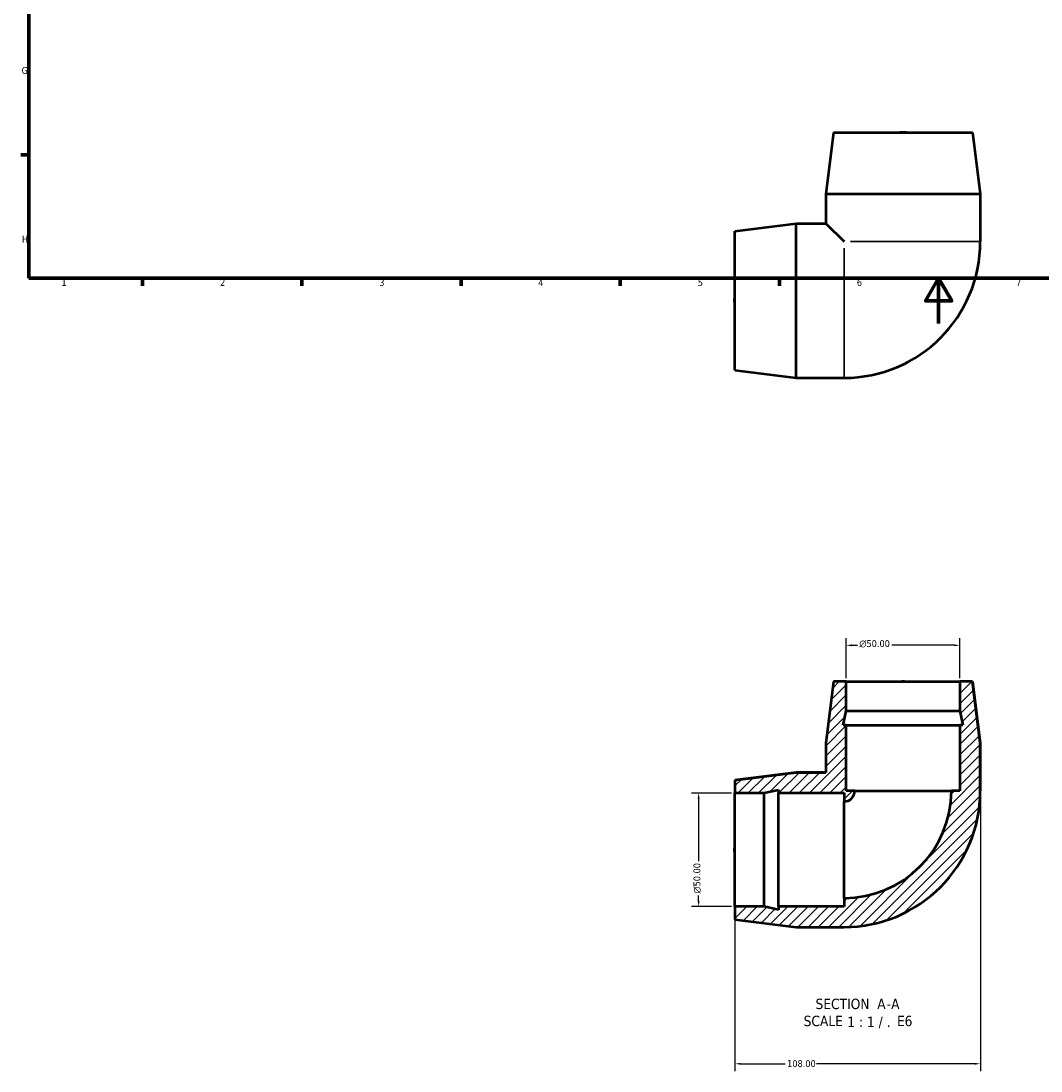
# Model space of a CAD drawing. Header units: millimetres. Extents: x 0 to 901, y -329 to 595.
# Tile 1 of 4: x 17 to 466, y -329 to 133. Entities that reach past the tile are written whole.
import ezdxf

# ---------------------------------------------------------------- set-up
doc = ezdxf.new("R2010")
doc.units = ezdxf.units.MM
for name, color, linetype, lineweight in [('Border (ANSI)', 7, 'Continuous', 70), ('Dimension (ANSI)', 7, 'Continuous', 25), ('Hatch (ANSI)', 7, 'Continuous', 18), ('Symbol (ANSI)', 7, 'Continuous', 25), ('Visible (ANSI)', 7, 'Continuous', 50), ('Visible Narrow (ANSI)', 7, 'Continuous', 35)]:
    doc.layers.add(name, color=color, linetype=linetype, lineweight=lineweight)
doc.styles.add('Label Text (ANSI)', font='tahoma.ttf')
doc.styles.add('Note Text (ANSI)', font='tahoma.ttf')
doc.dimstyles.new('Default - mm (ANSI)', dxfattribs={"dimtxt": 3.048, "dimasz": 2.5, "dimexe": 3.175, "dimexo": 1.6002, "dimgap": 0.8, "dimtad": 0, "dimtoh": 1, "dimzin": 4, "dimdsep": 46, "dimtxsty": 'Note Text (ANSI)', "dimcen": 0.09, "dimdle": 10, "dimclrd": 256, "dimclre": 256, "dimclrt": 256, "dimadec": 1, "dimazin": 1, "dimtfac": 1, "dimtofl": 0, "dimtmove": 0, "dimatfit": 3, "dimfxl": 0, "dimtolj": 1, "dimtzin": 4, "dimlwd": -1, "dimlwe": -1, "dimarcsym": 0})
pattern_1 = [(45, (0, 0), (-2.245064, 2.245064), [])]

# ---------------------------------------------------------------- blocks, each defined once
blk = doc.blocks.new('Borders Default Border')
at = {"layer": 'Border (ANSI)'}
for p, q in [((20, 74.25), (16.55, 74.25)), ((70.08, 20), (70.08, 16.55)), ((140.17, 20), (140.17, 16.55)), ((210.25, 20), (210.25, 16.55)), ((280.33, 20), (280.33, 16.55)), ((350.42, 20), (350.42, 16.55))]:
    blk.add_line(p, q, dxfattribs=at)
at = {"layer": 'Border (ANSI)', "flags": 128}
for points in [[(20, 20), (20, 574), (821, 574), (821, 20), (20, 20)], [(420.5, 0), (420.5, 20), (414.73, 10), (426.27, 10), (420.5, 20)]]:
    blk.add_lwpolyline(points, dxfattribs=at)
at = {"layer": 'Border (ANSI)', "char_height": 3.05, "attachment_point": 7, "style": 'Note Text (ANSI)'}
for s, insert in [('G', (16.81, 109.79)), ('H', (16.97, 35.6)), ('1', (34.35, 16.55)), ('2', (104.2, 16.55)), ('3', (174.26, 16.49)), ('4', (244.23, 16.55)), ('5', (314.48, 16.49)), ('6', (384.49, 16.49)), ('7', (454.6, 16.55))]:
    blk.add_mtext(s, dxfattribs=dict(at, insert=insert))
blk = doc.blocks.new('*D8')
at = {"layer": 'Defpoints', "color": 0, "transparency": 16777216}
for p in [(438.85, -205.59), (330.85, -256.59), (330.85, -325.75)]:
    blk.add_point(p, dxfattribs=at)
at = {"layer": 'Dimension (ANSI)', "transparency": 16777216}
for p, q in [((438.85, -207.19), (438.85, -328.93)), ((330.85, -258.19), (330.85, -328.93)), ((333.35, -325.75), (353.01, -325.75)), ((436.35, -325.75), (366.69, -325.75))]:
    blk.add_line(p, q, dxfattribs=at)
for points in [[(333.35, -325.34), (333.35, -326.17), (330.85, -325.75)], [(436.35, -325.34), (436.35, -326.17), (438.85, -325.75)]]:
    blk.add_solid(points, dxfattribs=at)
at = {"layer": 'Dimension (ANSI)', "transparency": 16777216, "insert": (353.81, -324.16), "char_height": 3.048, "attachment_point": 1, "style": 'Note Text (ANSI)'}
blk.add_mtext('\\A1;108.00', dxfattribs=at)
blk = doc.blocks.new('*D9')
at = {"layer": 'Defpoints', "color": 0, "transparency": 16777216}
for p in [(379.85, -141.59), (379.85, -157.59), (429.85, -157.59)]:
    blk.add_point(p, dxfattribs=at)
at = {"layer": 'Dimension (ANSI)', "transparency": 16777216}
for p, q in [((379.85, -155.99), (379.85, -138.41)), ((429.85, -155.99), (429.85, -138.41)), ((382.35, -141.59), (384.78, -141.59)), ((427.35, -141.59), (399.92, -141.59))]:
    blk.add_line(p, q, dxfattribs=at)
for points in [[(382.35, -141.17), (382.35, -142.01), (379.85, -141.59)], [(427.35, -141.17), (427.35, -142.01), (429.85, -141.59)]]:
    blk.add_solid(points, dxfattribs=at)
at = {"layer": 'Dimension (ANSI)', "transparency": 16777216, "insert": (385.58, -139.3), "char_height": 3.048, "attachment_point": 1, "style": 'Note Text (ANSI)'}
blk.add_mtext('\\A1;{\\fAIGDT|b0|i0;\\ln}\\fTahoma|b0|i0;50.00', dxfattribs=at)
blk = doc.blocks.new('*D10')
at = {"layer": 'Defpoints', "color": 0, "transparency": 16777216}
for p in [(330.85, -206.59), (314.85, -256.59), (330.85, -256.59)]:
    blk.add_point(p, dxfattribs=at)
at = {"layer": 'Dimension (ANSI)', "transparency": 16777216}
for p, q in [((329.25, -206.59), (311.67, -206.59)), ((314.85, -209.09), (314.85, -236.52)), ((314.85, -254.09), (314.85, -251.66)), ((329.25, -256.59), (311.67, -256.59))]:
    blk.add_line(p, q, dxfattribs=at)
for points in [[(314.43, -209.09), (315.27, -209.09), (314.85, -206.59)], [(314.43, -254.09), (315.27, -254.09), (314.85, -256.59)]]:
    blk.add_solid(points, dxfattribs=at)
at = {"layer": 'Dimension (ANSI)', "transparency": 16777216, "insert": (312.56, -250.86), "char_height": 3.048, "attachment_point": 1, "rotation": 90, "style": 'Note Text (ANSI)'}
blk.add_mtext('\\A1;{\\fAIGDT|b0|i0;\\ln}\\fTahoma|b0|i0;50.00', dxfattribs=at)

msp = doc.modelspace()

# ---------------------------------------------------------------- hatches: boundary and pattern name
at = {"layer": 'Hatch (ANSI)'}
h = msp.add_hatch(dxfattribs=at)
h.set_pattern_fill('ANSI31', color=256, scale=25.4, style=0)
h.set_pattern_definition(pattern_1)
edge = h.paths.add_edge_path()
edge.add_ellipse((378.848, -205.588), major_axis=(60, 0), ratio=1, start_angle=270, end_angle=360)
edge.add_line((438.848, -205.588), (438.848, -184.588))
edge.add_line((438.848, -184.588), (435.448, -157.588))
edge.add_line((435.448, -157.588), (429.848, -157.588))
edge.add_line((429.848, -157.588), (429.848, -170.388))
edge.add_line((429.848, -170.388), (431.209, -176.788))
edge.add_line((431.209, -176.788), (429.848, -176.788))
edge.add_line((429.848, -176.788), (429.848, -205.588))
edge.add_line((429.848, -205.588), (426.098, -205.588))
edge.add_ellipse((378.848, -205.588), major_axis=(0, -47.25), ratio=1, start_angle=0, end_angle=90, ccw=False)
edge.add_line((378.848, -252.838), (378.848, -256.588))
edge.add_line((378.848, -256.588), (350.048, -256.588))
edge.add_line((350.048, -256.588), (350.048, -257.949))
edge.add_line((350.048, -257.949), (343.648, -256.588))
edge.add_line((343.648, -256.588), (330.848, -256.588))
edge.add_line((330.848, -256.588), (330.848, -262.188))
edge.add_line((330.848, -262.188), (357.848, -265.588))
edge.add_line((357.848, -265.588), (378.848, -265.588))
h = msp.add_hatch(dxfattribs=at)
h.set_pattern_fill('ANSI31', color=256, scale=25.4, style=0)
h.set_pattern_definition(pattern_1)
edge = h.paths.add_edge_path()
edge.add_line((370.848, -184.588), (370.848, -197.588))
edge.add_line((370.848, -197.588), (357.848, -197.588))
edge.add_line((357.848, -197.588), (330.848, -200.988))
edge.add_line((330.848, -200.988), (330.848, -206.588))
edge.add_line((330.848, -206.588), (343.648, -206.588))
edge.add_line((343.648, -206.588), (350.048, -205.228))
edge.add_line((350.048, -205.228), (350.048, -206.588))
edge.add_line((350.048, -206.588), (378.848, -206.588))
edge.add_line((378.848, -206.588), (378.848, -210.338))
edge.add_ellipse((378.848, -205.588), major_axis=(4.75, 0), ratio=1, start_angle=270, end_angle=360)
edge.add_line((383.598, -205.588), (379.848, -205.588))
edge.add_line((379.848, -205.588), (379.848, -176.788))
edge.add_line((379.848, -176.788), (378.488, -176.788))
edge.add_line((378.488, -176.788), (379.848, -170.388))
edge.add_line((379.848, -170.388), (379.848, -157.588))
edge.add_line((379.848, -157.588), (374.248, -157.588))
edge.add_line((374.248, -157.588), (370.848, -184.588))

# ---------------------------------------------------------------- linework, layer by layer
at = {"layer": 'Visible (ANSI)'}
for p, q in [((374.248, 84.095), (370.848, 57.095)), ((374.248, 84.095), (435.448, 84.095)), ((435.448, 84.095), (438.848, 57.095)), ((370.848, 57.095), (438.848, 57.095)), ((370.848, 57.095), (370.848, 44.095)), ((438.848, 57.095), (438.848, 36.095)), ((330.848, 40.695), (357.848, 44.095)), ((357.848, -23.905), (357.848, 44.095)), ((357.848, 44.095), (370.848, 44.095)), ((370.848, 44.095), (378.848, 36.095)), ((330.848, -20.505), (330.848, 40.695)), ((330.848, -20.505), (357.848, -23.905)), ((357.848, -23.905), (378.848, -23.905)), ((374.248, -157.588), (370.848, -184.588)), ((374.248, -157.588), (370.848, -184.588)), ((379.848, -157.588), (374.248, -157.588)), ((374.248, -157.588), (374.248, -157.588)), ((379.848, -170.388), (379.848, -157.588)), ((379.848, -157.588), (429.848, -157.588)), ((435.448, -157.588), (429.848, -157.588)), ((429.848, -157.588), (429.848, -170.388)), ((438.848, -184.588), (435.448, -157.588)), ((435.448, -157.588), (435.448, -157.588)), ((435.448, -157.588), (438.848, -184.588)), ((378.488, -176.788), (379.848, -170.388)), ((379.848, -170.388), (429.848, -170.388)), ((429.848, -170.388), (431.209, -176.788)), ((379.848, -176.788), (378.488, -176.788)), ((379.848, -205.588), (379.848, -176.788)), ((379.848, -176.788), (429.848, -176.788)), ((431.209, -176.788), (429.848, -176.788)), ((429.848, -176.788), (429.848, -205.588)), ((370.848, -184.588), (370.848, -197.588)), ((370.848, -184.588), (370.848, -184.588)), ((370.848, -184.588), (370.848, -197.588)), ((438.848, -205.588), (438.848, -184.588)), ((438.848, -184.588), (438.848, -184.588)), ((438.848, -184.588), (438.848, -205.588)), ((357.848, -197.588), (330.848, -200.988)), ((330.848, -200.988), (357.848, -197.588)), ((370.848, -197.588), (357.848, -197.588)), ((357.848, -197.588), (357.848, -197.588)), ((357.848, -197.588), (370.848, -197.588)), ((370.848, -197.588), (370.848, -197.588)), ((330.848, -200.988), (330.848, -206.588)), ((330.848, -200.988), (330.848, -200.988)), ((330.848, -206.588), (343.648, -206.588)), ((330.848, -256.588), (330.848, -206.588)), ((343.648, -206.588), (350.048, -205.228)), ((343.648, -256.588), (343.648, -206.588)), ((350.048, -205.228), (350.048, -206.588)), ((350.048, -206.588), (378.848, -206.588)), ((350.048, -256.588), (350.048, -206.588)), ((378.848, -206.588), (378.848, -210.338)), ((383.598, -205.588), (379.848, -205.588)), ((383.598, -205.588), (426.098, -205.588)), ((429.848, -205.588), (426.098, -205.588)), ((378.848, -252.838), (378.848, -210.338)), ((378.848, -252.838), (378.848, -256.588)), ((343.648, -256.588), (330.848, -256.588)), ((330.848, -256.588), (330.848, -262.188)), ((350.048, -257.949), (343.648, -256.588)), ((378.848, -256.588), (350.048, -256.588)), ((350.048, -256.588), (350.048, -257.949)), ((330.848, -262.188), (357.848, -265.588)), ((330.848, -262.188), (330.848, -262.188)), ((330.848, -262.188), (357.848, -265.588)), ((357.848, -265.588), (378.848, -265.588)), ((357.848, -265.588), (357.848, -265.588)), ((357.848, -265.588), (378.848, -265.588))]:
    msp.add_line(p, q, dxfattribs=at)
for centre, radius in [((378.848, 36.095), 60), ((378.848, -205.588), 4.75), ((378.848, -205.588), 60), ((378.848, -205.588), 47.25), ((378.848, -205.588), 60)]:
    msp.add_arc(centre, radius, 270, 0, dxfattribs=at)
for points in [[(403.035, 84.095), (403.645, 84.213), (404.257, 84.269), (405.44, 84.269), (406.052, 84.213), (406.662, 84.095)], [(330.848, 8.282), (330.73, 8.891), (330.674, 9.504), (330.674, 10.687), (330.73, 11.299), (330.848, 11.908)], [(403.035, -157.588), (403.645, -157.47), (404.257, -157.414), (405.44, -157.414), (406.052, -157.47), (406.662, -157.588)], [(330.848, -233.402), (330.73, -232.792), (330.674, -232.18), (330.674, -230.997), (330.73, -230.385), (330.848, -229.775)]]:
    msp.add_open_spline(points, degree=3, knots=[4.13272738, 4.13272738, 4.13272738, 4.13272738, 4.31012951, 4.31012951, 4.48753164, 4.48753164, 4.48753164, 4.48753164], dxfattribs=at)
at = {"layer": 'Visible Narrow (ANSI)'}
for p, q in [((378.848, -23.652), (378.848, 33.234)), ((381.71, 36.095), (438.595, 36.095))]:
    msp.add_line(p, q, dxfattribs=at)

# ---------------------------------------------------------------- block references
msp.add_blockref('Borders Default Border', (0, 0))

# ---------------------------------------------------------------- texts
at = {"layer": 'Symbol (ANSI)', "char_height": 4.572, "attachment_point": 7, "style": 'Label Text (ANSI)'}
for s, insert in [('SECTION', (366.305, -301.764)), ('A', (393.474, -301.668)), ('A', (399.587, -301.668)), ('-', (397.608, -301.668)), ('SCALE', (361.057, -309.277)), (' 1 : 1 / .', (378.526, -310.188)), ('E', (402.195, -309.195)), ('6', (405.521, -309.292))]:
    msp.add_mtext(s, dxfattribs=dict(at, insert=insert))

# ---------------------------------------------------------------- dimensions: what is measured, and where the dimension line sits
at = {"layer": 'Dimension (ANSI)'}
for base, p1, p2, angle, picture, middle in [((379.848, -141.588), (429.848, -157.588), (379.848, -157.588), 180, '*D9', (392.348, -141.588)), ((314.848, -256.588), (330.848, -206.588), (330.848, -256.588), 90, '*D10', (314.848, -244.088))]:
    dim = msp.add_linear_dim(base=base, p1=p1, p2=p2, angle=angle, text='{\\fAIGDT|b0|i0;\\ln}\\fTahoma|b0|i0;<>', dimstyle='Default - mm (ANSI)', override={"dimgap": 0.8, "dimtoh": 0, "dimdec": 2, "dimtol": 0, "dimlim": 0, "dimtp": 0, "dimtm": 0, "dimtdec": 2, "dimatfit": 1}, dxfattribs=at)
    dim.commit()
    dim.dimension.update_dxf_attribs({"geometry": picture, "text_midpoint": middle, "dimtype": 160})
dim = msp.add_linear_dim(base=(330.848, -325.754), p1=(438.848, -205.588), p2=(330.848, -256.588), dimstyle='Default - mm (ANSI)', override={"dimgap": 0.8, "dimtoh": 0, "dimdec": 2, "dimtol": 0, "dimlim": 0, "dimtp": 0, "dimtm": 0, "dimtdec": 2, "dimatfit": 1}, dxfattribs=at)
dim.commit()
dim.dimension.update_dxf_attribs({"geometry": '*D8', "text_midpoint": (359.848, -325.754), "dimtype": 160})

doc.saveas('drawing.dxf')
